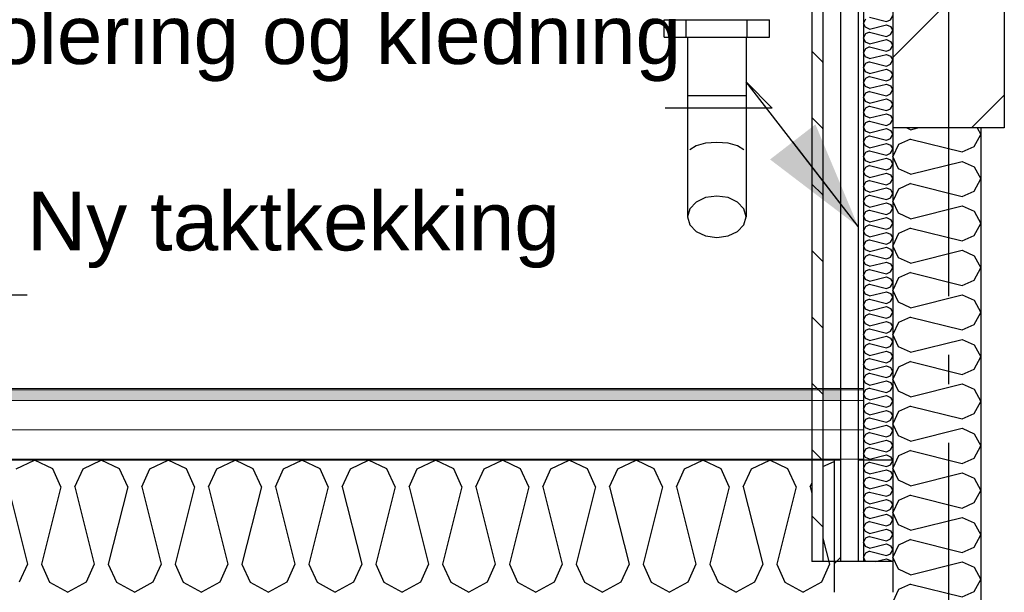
# Model space of a CAD drawing. Header units: millimetres. Extents: x -8544 to 51179, y -2070 to 23603.
# Tile 127 of 174: x 26634 to 28312, y 6845 to 7821. Entities that reach past the tile are written whole.
import ezdxf
from ezdxf.enums import TextEntityAlignment as Align

# ---------------------------------------------------------------- set-up
doc = ezdxf.new("R2010")
doc.units = ezdxf.units.MM
doc.header["$LTSCALE"] = 0.5
doc.header["$MEASUREMENT"] = 0
for name, pattern in [('Akselinje', [1500, 1000, -200, 100, -200]), ('PLINE', [0]), ('Wipeout_Contour', [2000, 0, -2000])]:
    doc.linetypes.add(name, pattern=pattern)
for name, color, linetype in [('223- Bjelker', 7, 'Continuous'), ('223- Bjelker (Skravur)', 7, 'Continuous'), ('232- Ikke-bærende yttervegger', 7, 'Continuous'), ('232- Ikke-bærende yttervegger (Skravur)', 7, 'Continuous'), ('235- Utvendig kledning og overflate (Skravur)(Nye konstruksjoner)', 7, 'Continuous'), ('235- Utvendig kledning og overflate(Nye konstruksjoner)', 7, 'Continuous'), ('261- Primærkonstruksjon (tak)', 7, 'Continuous'), ('261- Primærkonstruksjon (tak) (Skravur)', 7, 'Continuous'), ('262- Taktekking (Skravur)(Nye konstruksjoner)', 7, 'Continuous'), ('265- Gesimser_ takrenner og nedløp(Nye konstruksjoner)', 7, 'Continuous'), ('82-- Modullinjer', 7, 'Continuous'), ('832- Tekst bygning(Nye konstruksjoner)', 7, 'Continuous')]:
    doc.layers.add(name, color=color, linetype=linetype)
doc.layers.add('262- Taktekking(Nye konstruksjoner)', color=7, linetype='Continuous', lineweight=0)
doc.styles.add('GENERATED_STYLE_1', font='arial.ttf')
doc.styles.add('GENERATED_STYLE_3', font='arial.ttf')
doc.dimstyles.new('GENERATED_STYLE__2', dxfattribs={"dimtxt": 0.18, "dimasz": 182.4, "dimexe": 0.18, "dimexo": 0.0625, "dimgap": 0, "dimtad": 0, "dimtih": 1, "dimtoh": 1, "dimdec": 4, "dimzin": 0, "dimdsep": 46, "dimcen": 0.09, "dimadec": 0, "dimazin": 0, "dimtfac": 1, "dimtdec": 4, "dimtmove": 0, "dimatfit": 3, "dimldrblk": 'ARROWHEAD_5', "dimfxl": 1, "dimtolj": 1, "dimtzin": 0, "dimarcsym": 0})
pattern_1 = [(45, (0, 0), (-127.2792, 127.2792), [])]
pattern_2 = [(0, (0, 0), (0, 43.30127), [0, -25]), (0, (12.5, 21.65), (0, 43.30127), [0, -25])]

# ---------------------------------------------------------------- blocks, each defined once
blk = doc.blocks.new('*X20')
at = {"layer": '232- Ikke-bærende yttervegger (Skravur)', "linetype": 'PLINE'}
for p, q in [((28152.1, 7633.8), (28145.3, 7636.9)), ((28152.1, 7633.8), (28164.4, 7636.9)), ((28265.8, 7636.9), (28271.9, 7625.8)), ((28260.4, 7605.1), (28271.9, 7625.8)), ((28131.7, 7608.6), (28121.9, 7587.9)), ((28152.1, 7617.9), (28131.7, 7608.6)), ((28152.1, 7617.9), (28240, 7595.9)), ((28240, 7595.9), (28260.4, 7605.1)), ((28131.7, 7567.2), (28121.9, 7587.9)), ((28152.1, 7557.9), (28240, 7579.9)), ((28240, 7579.9), (28260.4, 7570.7)), ((28260.4, 7570.7), (28271.9, 7550)), ((28152.1, 7557.9), (28131.7, 7567.2)), ((28152.1, 7542), (28131.7, 7532.7)), ((28152.1, 7542), (28240, 7520)), ((28260.4, 7529.2), (28271.9, 7550)), ((28131.7, 7532.7), (28121.9, 7512)), ((28240, 7520), (28260.4, 7529.2)), ((28131.7, 7491.3), (28121.9, 7512)), ((28152.1, 7482.1), (28240, 7504)), ((28240, 7504), (28260.4, 7494.8)), ((28152.1, 7482.1), (28131.7, 7491.3)), ((28260.4, 7494.8), (28271.9, 7474.1)), ((28260.4, 7453.4), (28271.9, 7474.1)), ((28131.7, 7456.9), (28121.9, 7436.1)), ((28152.1, 7466.1), (28131.7, 7456.9)), ((28152.1, 7466.1), (28240, 7444.1)), ((28240, 7444.1), (28260.4, 7453.4)), ((28131.7, 7415.4), (28121.9, 7436.1)), ((28152.1, 7406.2), (28240, 7428.2)), ((28240, 7428.2), (28260.4, 7418.9)), ((28260.4, 7418.9), (28271.9, 7398.2)), ((28152.1, 7406.2), (28131.7, 7415.4)), ((28152.1, 7390.2), (28131.7, 7381)), ((28152.1, 7390.2), (28240, 7368.2)), ((28260.4, 7377.5), (28271.9, 7398.2)), ((28131.7, 7381), (28121.9, 7360.3)), ((28240, 7368.2), (28260.4, 7377.5)), ((28131.7, 7339.5), (28121.9, 7360.3)), ((28152.1, 7330.3), (28240, 7352.3)), ((28240, 7352.3), (28260.4, 7343)), ((28152.1, 7330.3), (28131.7, 7339.5)), ((28260.4, 7343), (28271.9, 7322.3)), ((28260.4, 7301.6), (28271.9, 7322.3)), ((28131.7, 7305.1), (28121.9, 7284.4)), ((28152.1, 7314.4), (28131.7, 7305.1)), ((28152.1, 7314.4), (28240, 7292.4)), ((28240, 7292.4), (28260.4, 7301.6)), ((28131.7, 7263.7), (28121.9, 7284.4)), ((28152.1, 7254.4), (28240, 7276.4)), ((28240, 7276.4), (28260.4, 7267.2)), ((28260.4, 7267.2), (28271.9, 7246.4)), ((28152.1, 7254.4), (28131.7, 7263.7)), ((28152.1, 7238.5), (28131.7, 7229.2)), ((28152.1, 7238.5), (28240, 7216.5)), ((28260.4, 7225.7), (28271.9, 7246.4)), ((28131.7, 7229.2), (28121.9, 7208.5)), ((28240, 7216.5), (28260.4, 7225.7)), ((28131.7, 7187.8), (28121.9, 7208.5)), ((28152.1, 7178.5), (28240, 7200.5)), ((28240, 7200.5), (28260.4, 7191.3)), ((28152.1, 7178.5), (28131.7, 7187.8)), ((28260.4, 7191.3), (28271.9, 7170.6)), ((28260.4, 7149.8), (28271.9, 7170.6)), ((28131.7, 7153.3), (28121.9, 7132.6)), ((28152.1, 7162.6), (28131.7, 7153.3)), ((28152.1, 7162.6), (28240, 7140.6)), ((28240, 7140.6), (28260.4, 7149.8)), ((28131.7, 7111.9), (28121.9, 7132.6)), ((28152.1, 7102.7), (28240, 7124.7)), ((28240, 7124.7), (28260.4, 7115.4)), ((28152.1, 7102.7), (28131.7, 7111.9)), ((28260.4, 7115.4), (28271.9, 7094.7)), ((28152.1, 7086.7), (28131.7, 7077.5)), ((28152.1, 7086.7), (28240, 7064.7)), ((28260.4, 7074), (28271.9, 7094.7)), ((28131.7, 7077.5), (28121.9, 7056.7)), ((28240, 7064.7), (28260.4, 7074)), ((28131.7, 7036), (28121.9, 7056.7)), ((28152.1, 7026.8), (28240, 7048.8)), ((28240, 7048.8), (28260.4, 7039.5)), ((28152.1, 7026.8), (28131.7, 7036)), ((28260.4, 7039.5), (28271.9, 7018.8)), ((28260.4, 6998.1), (28271.9, 7018.8)), ((28131.7, 7001.6), (28121.9, 6980.9)), ((28152.1, 7010.8), (28131.7, 7001.6)), ((28152.1, 7010.8), (28240, 6988.8)), ((28240, 6988.8), (28260.4, 6998.1)), ((28131.7, 6960.1), (28121.9, 6980.9)), ((28152.1, 6950.9), (28240, 6972.9)), ((28240, 6972.9), (28260.4, 6963.6)), ((28152.1, 6950.9), (28131.7, 6960.1)), ((28260.4, 6963.6), (28271.9, 6942.9)), ((28152.1, 6935), (28131.7, 6925.7)), ((28152.1, 6935), (28240, 6913)), ((28260.4, 6922.2), (28271.9, 6942.9)), ((28131.7, 6925.7), (28121.9, 6905)), ((28240, 6913), (28260.4, 6922.2)), ((28131.7, 6884.3), (28121.9, 6905)), ((28152.1, 6875), (28131.7, 6884.3)), ((28152.1, 6875), (28240, 6897)), ((28240, 6897), (28260.4, 6887.8)), ((28260.4, 6887.8), (28271.9, 6867)), ((28260.4, 6846.3), (28271.9, 6867)), ((28131.7, 6849.8), (28121.9, 6829.1)), ((28152.1, 6859.1), (28131.7, 6849.8)), ((28152.1, 6859.1), (28240, 6837.1)), ((28240, 6837.1), (28260.4, 6846.3))]:
    blk.add_line(p, q, dxfattribs=at)
blk = doc.blocks.new('*X21')
at = {"layer": '261- Primærkonstruksjon (tak) (Skravur)', "linetype": 'PLINE'}
for p, q in [((26627.8, 7055.6), (26658.9, 7070.3)), ((26690, 7055.6), (26658.9, 7070.3)), ((26741.7, 7055.6), (26772.8, 7070.3)), ((26803.9, 7055.6), (26772.8, 7070.3)), ((26855.6, 7055.6), (26886.7, 7070.3)), ((26917.9, 7055.6), (26886.7, 7070.3)), ((26969.6, 7055.6), (27000.7, 7070.3)), ((27031.8, 7055.6), (27000.7, 7070.3)), ((27083.5, 7055.6), (27114.6, 7070.3)), ((27145.7, 7055.6), (27114.6, 7070.3)), ((27197.4, 7055.6), (27228.5, 7070.3)), ((27259.6, 7055.6), (27228.5, 7070.3)), ((27311.3, 7055.6), (27342.5, 7070.3)), ((27373.6, 7055.6), (27342.5, 7070.3)), ((27425.3, 7055.6), (27456.4, 7070.3)), ((27487.5, 7055.6), (27456.4, 7070.3)), ((27539.2, 7055.6), (27570.3, 7070.3)), ((27601.4, 7055.6), (27570.3, 7070.3)), ((27653.1, 7055.6), (27684.2, 7070.3)), ((27715.3, 7055.6), (27684.2, 7070.3)), ((27767.1, 7055.6), (27798.2, 7070.3)), ((27829.3, 7055.6), (27798.2, 7070.3)), ((27881, 7055.6), (27912.1, 7070.3)), ((27943.2, 7055.6), (27912.1, 7070.3)), ((28002.9, 7059.4), (28021.9, 7068.3)), ((26703.9, 7025), (26690, 7055.6)), ((26727.8, 7025), (26741.7, 7055.6)), ((26817.8, 7025), (26803.9, 7055.6)), ((26841.8, 7025), (26855.6, 7055.6)), ((26931.7, 7025), (26917.9, 7055.6)), ((26955.7, 7025), (26969.6, 7055.6)), ((27045.7, 7025), (27031.8, 7055.6)), ((27069.6, 7025), (27083.5, 7055.6)), ((27159.6, 7025), (27145.7, 7055.6)), ((27183.5, 7025), (27197.4, 7055.6)), ((27273.5, 7025), (27259.6, 7055.6)), ((27297.5, 7025), (27311.3, 7055.6)), ((27387.5, 7025), (27373.6, 7055.6)), ((27411.4, 7025), (27425.3, 7055.6)), ((27501.4, 7025), (27487.5, 7055.6)), ((27525.3, 7025), (27539.2, 7055.6)), ((27615.3, 7025), (27601.4, 7055.6)), ((27639.2, 7025), (27653.1, 7055.6)), ((27729.2, 7025), (27715.3, 7055.6)), ((27753.2, 7025), (27767.1, 7055.6)), ((27843.2, 7025), (27829.3, 7055.6)), ((27867.1, 7025), (27881, 7055.6)), ((27957.1, 7025), (27943.2, 7055.6)), ((26613.9, 7025), (26646.9, 6892.9)), ((26703.9, 7025), (26670.9, 6892.9)), ((26727.8, 7025), (26760.9, 6892.9)), ((26817.8, 7025), (26784.8, 6892.9)), ((26841.8, 7025), (26874.8, 6892.9)), ((26931.7, 7025), (26898.7, 6892.9)), ((26955.7, 7025), (26988.7, 6892.9)), ((27045.7, 7025), (27012.6, 6892.9)), ((27069.6, 7025), (27102.6, 6892.9)), ((27159.6, 7025), (27126.6, 6892.9)), ((27183.5, 7025), (27216.6, 6892.9)), ((27273.5, 7025), (27240.5, 6892.9)), ((27297.5, 7025), (27330.5, 6892.9)), ((27387.5, 7025), (27354.4, 6892.9)), ((27411.4, 7025), (27444.4, 6892.9)), ((27501.4, 7025), (27468.4, 6892.9)), ((27525.3, 7025), (27558.3, 6892.9)), ((27615.3, 7025), (27582.3, 6892.9)), ((27639.2, 7025), (27672.3, 6892.9)), ((27729.2, 7025), (27696.2, 6892.9)), ((27753.2, 7025), (27786.2, 6892.9)), ((27843.2, 7025), (27810.1, 6892.9)), ((27867.1, 7025), (27900.1, 6892.9)), ((27957.1, 7025), (27924.1, 6892.9)), ((27981, 7025), (27983.9, 7031.4)), ((27981, 7025), (27983.9, 7013.4)), ((28002.9, 6937.4), (28014, 6892.9)), ((26646.9, 6892.9), (26633, 6862.4)), ((26670.9, 6892.9), (26684.7, 6862.4)), ((26760.9, 6892.9), (26747, 6862.4)), ((26784.8, 6892.9), (26798.7, 6862.4)), ((26874.8, 6892.9), (26860.9, 6862.4)), ((26898.7, 6892.9), (26912.6, 6862.4)), ((26988.7, 6892.9), (26974.8, 6862.4)), ((27012.6, 6892.9), (27026.5, 6862.4)), ((27102.6, 6892.9), (27088.8, 6862.4)), ((27126.6, 6892.9), (27140.5, 6862.4)), ((27216.6, 6892.9), (27202.7, 6862.4)), ((27240.5, 6892.9), (27254.4, 6862.4)), ((27330.5, 6892.9), (27316.6, 6862.4)), ((27354.4, 6892.9), (27368.3, 6862.4)), ((27444.4, 6892.9), (27430.5, 6862.4)), ((27468.4, 6892.9), (27482.2, 6862.4)), ((27558.3, 6892.9), (27544.5, 6862.4)), ((27582.3, 6892.9), (27596.2, 6862.4)), ((27672.3, 6892.9), (27658.4, 6862.4)), ((27696.2, 6892.9), (27710.1, 6862.4)), ((27786.2, 6892.9), (27772.3, 6862.4)), ((27810.1, 6892.9), (27824, 6862.4)), ((27900.1, 6892.9), (27886.2, 6862.4)), ((27924.1, 6892.9), (27937.9, 6862.4)), ((28014, 6892.9), (28000.2, 6862.4)), ((26684.7, 6862.4), (26715.9, 6845.1)), ((26747, 6862.4), (26715.9, 6845.1)), ((26798.7, 6862.4), (26829.8, 6845.1)), ((26860.9, 6862.4), (26829.8, 6845.1)), ((26912.6, 6862.4), (26943.7, 6845.1)), ((26974.8, 6862.4), (26943.7, 6845.1)), ((27026.5, 6862.4), (27057.6, 6845.1)), ((27088.8, 6862.4), (27057.6, 6845.1)), ((27140.5, 6862.4), (27171.6, 6845.1)), ((27202.7, 6862.4), (27171.6, 6845.1)), ((27254.4, 6862.4), (27285.5, 6845.1)), ((27316.6, 6862.4), (27285.5, 6845.1)), ((27368.3, 6862.4), (27399.4, 6845.1)), ((27430.5, 6862.4), (27399.4, 6845.1)), ((27482.2, 6862.4), (27513.3, 6845.1)), ((27544.5, 6862.4), (27513.3, 6845.1)), ((27596.2, 6862.4), (27627.3, 6845.1)), ((27658.4, 6862.4), (27627.3, 6845.1)), ((27710.1, 6862.4), (27741.2, 6845.1)), ((27772.3, 6862.4), (27741.2, 6845.1)), ((27824, 6862.4), (27855.1, 6845.1)), ((27886.2, 6862.4), (27855.1, 6845.1)), ((27937.9, 6862.4), (27969.1, 6845.1)), ((28000.2, 6862.4), (27969.1, 6845.1))]:
    blk.add_line(p, q, dxfattribs=at)
blk = doc.blocks.new('*X47')
at = {"layer": '235- Utvendig kledning og overflate (Skravur)(Nye konstruksjoner)', "linetype": 'PLINE'}
for p, q in [((28075.2, 7822.4), (28071.9, 7815.5)), ((28082, 7825.5), (28111.3, 7818.2)), ((28111.3, 7818.2), (28118.1, 7821.3)), ((28118.1, 7821.3), (28121.9, 7828.2)), ((28075.2, 7808.6), (28071.9, 7815.5)), ((28082, 7805.5), (28075.2, 7808.6)), ((28082, 7805.5), (28111.3, 7812.9)), ((28111.3, 7812.9), (28118.1, 7809.8)), ((28118.1, 7809.8), (28121.9, 7802.9)), ((28075.2, 7797.1), (28071.9, 7790.2)), ((28075.2, 7783.3), (28071.9, 7790.2)), ((28082, 7800.2), (28075.2, 7797.1)), ((28082, 7800.2), (28111.3, 7792.9)), ((28082, 7780.3), (28111.3, 7787.6)), ((28111.3, 7792.9), (28118.1, 7796)), ((28111.3, 7787.6), (28118.1, 7784.5)), ((28118.1, 7796), (28121.9, 7802.9)), ((28075.2, 7771.9), (28071.9, 7764.9)), ((28082, 7780.3), (28075.2, 7783.3)), ((28082, 7774.9), (28075.2, 7771.9)), ((28082, 7774.9), (28111.3, 7767.6)), ((28111.3, 7767.6), (28118.1, 7770.7)), ((28118.1, 7784.5), (28121.9, 7777.6)), ((28118.1, 7770.7), (28121.9, 7777.6)), ((28075.2, 7758), (28071.9, 7764.9)), ((28082, 7755), (28075.2, 7758)), ((28082, 7755), (28111.3, 7762.3)), ((28111.3, 7762.3), (28118.1, 7759.2)), ((28118.1, 7759.2), (28121.9, 7752.3)), ((28075.2, 7746.6), (28071.9, 7739.7)), ((28075.2, 7732.7), (28071.9, 7739.7)), ((28082, 7749.6), (28075.2, 7746.6)), ((28082, 7749.6), (28111.3, 7742.3)), ((28082, 7729.7), (28111.3, 7737)), ((28111.3, 7742.3), (28118.1, 7745.4)), ((28111.3, 7737), (28118.1, 7733.9)), ((28118.1, 7745.4), (28121.9, 7752.3)), ((28075.2, 7721.3), (28071.9, 7714.4)), ((28082, 7729.7), (28075.2, 7732.7)), ((28082, 7724.4), (28075.2, 7721.3)), ((28082, 7724.4), (28111.3, 7717)), ((28111.3, 7717), (28118.1, 7720.1)), ((28118.1, 7733.9), (28121.9, 7727)), ((28118.1, 7720.1), (28121.9, 7727)), ((28075.2, 7707.5), (28071.9, 7714.4)), ((28082, 7704.4), (28075.2, 7707.5)), ((28082, 7704.4), (28111.3, 7711.7)), ((28111.3, 7711.7), (28118.1, 7708.6)), ((28118.1, 7708.6), (28121.9, 7701.7)), ((28075.2, 7696), (28071.9, 7689.1)), ((28075.2, 7682.2), (28071.9, 7689.1)), ((28082, 7699.1), (28075.2, 7696)), ((28082, 7699.1), (28111.3, 7691.7)), ((28082, 7679.1), (28111.3, 7686.4)), ((28111.3, 7691.7), (28118.1, 7694.8)), ((28111.3, 7686.4), (28118.1, 7683.3)), ((28118.1, 7694.8), (28121.9, 7701.7)), ((28075.2, 7670.7), (28071.9, 7663.8)), ((28082, 7679.1), (28075.2, 7682.2)), ((28082, 7673.8), (28075.2, 7670.7)), ((28082, 7673.8), (28111.3, 7666.4)), ((28111.3, 7666.4), (28118.1, 7669.5)), ((28118.1, 7683.3), (28121.9, 7676.4)), ((28118.1, 7669.5), (28121.9, 7676.4)), ((28075.2, 7656.9), (28071.9, 7663.8)), ((28082, 7653.8), (28075.2, 7656.9)), ((28082, 7653.8), (28111.3, 7661.1)), ((28111.3, 7661.1), (28118.1, 7658)), ((28118.1, 7658), (28121.9, 7651.1)), ((28075.2, 7645.4), (28071.9, 7638.5)), ((28075.2, 7631.6), (28071.9, 7638.5)), ((28082, 7648.5), (28075.2, 7645.4)), ((28082, 7648.5), (28111.3, 7641.1)), ((28111.3, 7641.1), (28118.1, 7644.2)), ((28118.1, 7644.2), (28121.9, 7651.1)), ((28075.2, 7620.1), (28071.9, 7613.2)), ((28082, 7628.5), (28075.2, 7631.6)), ((28082, 7623.2), (28075.2, 7620.1)), ((28082, 7628.5), (28111.3, 7635.8)), ((28082, 7623.2), (28111.3, 7615.8)), ((28111.3, 7635.8), (28118.1, 7632.7)), ((28118.1, 7632.7), (28121.9, 7625.8)), ((28118.1, 7618.9), (28121.9, 7625.8)), ((28075.2, 7606.3), (28071.9, 7613.2)), ((28082, 7603.2), (28075.2, 7606.3)), ((28082, 7603.2), (28111.3, 7610.5)), ((28111.3, 7615.8), (28118.1, 7618.9)), ((28111.3, 7610.5), (28118.1, 7607.5)), ((28118.1, 7607.5), (28121.9, 7600.5)), ((28075.2, 7594.8), (28071.9, 7587.9)), ((28075.2, 7581), (28071.9, 7587.9)), ((28082, 7597.9), (28075.2, 7594.8)), ((28082, 7597.9), (28111.3, 7590.6)), ((28111.3, 7590.6), (28118.1, 7593.6)), ((28118.1, 7593.6), (28121.9, 7600.5)), ((28075.2, 7569.5), (28071.9, 7562.6)), ((28082, 7577.9), (28075.2, 7581)), ((28082, 7572.6), (28075.2, 7569.5)), ((28082, 7577.9), (28111.3, 7585.2)), ((28082, 7572.6), (28111.3, 7565.3)), ((28111.3, 7585.2), (28118.1, 7582.2)), ((28118.1, 7582.2), (28121.9, 7575.3)), ((28118.1, 7568.3), (28121.9, 7575.3)), ((28075.2, 7555.7), (28071.9, 7562.6)), ((28082, 7552.6), (28075.2, 7555.7)), ((28082, 7552.6), (28111.3, 7559.9)), ((28111.3, 7565.3), (28118.1, 7568.3)), ((28111.3, 7559.9), (28118.1, 7556.9)), ((28118.1, 7556.9), (28121.9, 7550)), ((28075.2, 7544.2), (28071.9, 7537.3)), ((28075.2, 7530.4), (28071.9, 7537.3)), ((28082, 7547.3), (28075.2, 7544.2)), ((28082, 7547.3), (28111.3, 7540)), ((28111.3, 7540), (28118.1, 7543.1)), ((28118.1, 7543.1), (28121.9, 7550)), ((28075.2, 7518.9), (28071.9, 7512)), ((28082, 7527.3), (28075.2, 7530.4)), ((28082, 7522), (28075.2, 7518.9)), ((28082, 7527.3), (28111.3, 7534.7)), ((28082, 7522), (28111.3, 7514.7)), ((28111.3, 7534.7), (28118.1, 7531.6)), ((28118.1, 7531.6), (28121.9, 7524.7)), ((28118.1, 7517.8), (28121.9, 7524.7)), ((28075.2, 7505.1), (28071.9, 7512)), ((28082, 7502), (28075.2, 7505.1)), ((28082, 7502), (28111.3, 7509.4)), ((28111.3, 7514.7), (28118.1, 7517.8)), ((28111.3, 7509.4), (28118.1, 7506.3)), ((28118.1, 7506.3), (28121.9, 7499.4)), ((28075.2, 7493.6), (28071.9, 7486.7)), ((28075.2, 7479.8), (28071.9, 7486.7)), ((28082, 7496.7), (28075.2, 7493.6)), ((28082, 7496.7), (28111.3, 7489.4)), ((28111.3, 7489.4), (28118.1, 7492.5)), ((28118.1, 7492.5), (28121.9, 7499.4)), ((28075.2, 7468.3), (28071.9, 7461.4)), ((28082, 7476.7), (28075.2, 7479.8)), ((28082, 7471.4), (28075.2, 7468.3)), ((28082, 7476.7), (28111.3, 7484.1)), ((28082, 7471.4), (28111.3, 7464.1)), ((28111.3, 7484.1), (28118.1, 7481)), ((28118.1, 7481), (28121.9, 7474.1)), ((28118.1, 7467.2), (28121.9, 7474.1)), ((28075.2, 7454.5), (28071.9, 7461.4)), ((28082, 7451.4), (28075.2, 7454.5)), ((28082, 7451.4), (28111.3, 7458.8)), ((28111.3, 7464.1), (28118.1, 7467.2)), ((28111.3, 7458.8), (28118.1, 7455.7)), ((28118.1, 7455.7), (28121.9, 7448.8)), ((28075.2, 7443), (28071.9, 7436.1)), ((28075.2, 7429.2), (28071.9, 7436.1)), ((28082, 7446.1), (28075.2, 7443)), ((28082, 7446.1), (28111.3, 7438.8)), ((28111.3, 7438.8), (28118.1, 7441.9)), ((28118.1, 7441.9), (28121.9, 7448.8)), ((28075.2, 7417.8), (28071.9, 7410.8)), ((28082, 7426.2), (28075.2, 7429.2)), ((28082, 7420.8), (28075.2, 7417.8)), ((28082, 7426.2), (28111.3, 7433.5)), ((28082, 7420.8), (28111.3, 7413.5)), ((28111.3, 7433.5), (28118.1, 7430.4)), ((28118.1, 7430.4), (28121.9, 7423.5)), ((28118.1, 7416.6), (28121.9, 7423.5)), ((28075.2, 7403.9), (28071.9, 7410.8)), ((28082, 7400.9), (28075.2, 7403.9)), ((28082, 7400.9), (28111.3, 7408.2)), ((28111.3, 7413.5), (28118.1, 7416.6)), ((28111.3, 7408.2), (28118.1, 7405.1)), ((28118.1, 7405.1), (28121.9, 7398.2)), ((28075.2, 7392.5), (28071.9, 7385.6)), ((28075.2, 7378.6), (28071.9, 7385.6)), ((28082, 7395.5), (28075.2, 7392.5)), ((28082, 7395.5), (28111.3, 7388.2)), ((28111.3, 7388.2), (28118.1, 7391.3)), ((28118.1, 7391.3), (28121.9, 7398.2)), ((28082, 7375.6), (28075.2, 7378.6)), ((28082, 7370.3), (28075.2, 7367.2)), ((28082, 7375.6), (28111.3, 7382.9)), ((28082, 7370.3), (28111.3, 7362.9)), ((28111.3, 7382.9), (28118.1, 7379.8)), ((28118.1, 7379.8), (28121.9, 7372.9)), ((28118.1, 7366), (28121.9, 7372.9)), ((28075.2, 7367.2), (28071.9, 7360.3)), ((28075.2, 7353.4), (28071.9, 7360.3)), ((28082, 7350.3), (28075.2, 7353.4)), ((28082, 7350.3), (28111.3, 7357.6)), ((28111.3, 7362.9), (28118.1, 7366)), ((28111.3, 7357.6), (28118.1, 7354.5)), ((28118.1, 7354.5), (28121.9, 7347.6)), ((28075.2, 7341.9), (28071.9, 7335)), ((28075.2, 7328.1), (28071.9, 7335)), ((28082, 7345), (28075.2, 7341.9)), ((28082, 7345), (28111.3, 7337.6)), ((28111.3, 7337.6), (28118.1, 7340.7)), ((28118.1, 7340.7), (28121.9, 7347.6)), ((28082, 7325), (28075.2, 7328.1)), ((28082, 7319.7), (28075.2, 7316.6)), ((28082, 7325), (28111.3, 7332.3)), ((28082, 7319.7), (28111.3, 7312.3)), ((28111.3, 7332.3), (28118.1, 7329.2)), ((28118.1, 7329.2), (28121.9, 7322.3)), ((28118.1, 7315.4), (28121.9, 7322.3)), ((28075.2, 7316.6), (28071.9, 7309.7)), ((28075.2, 7302.8), (28071.9, 7309.7)), ((28082, 7299.7), (28075.2, 7302.8)), ((28082, 7299.7), (28111.3, 7307)), ((28111.3, 7312.3), (28118.1, 7315.4)), ((28111.3, 7307), (28118.1, 7303.9)), ((28118.1, 7303.9), (28121.9, 7297)), ((28075.2, 7291.3), (28071.9, 7284.4)), ((28075.2, 7277.5), (28071.9, 7284.4)), ((28082, 7294.4), (28075.2, 7291.3)), ((28082, 7294.4), (28111.3, 7287)), ((28111.3, 7287), (28118.1, 7290.1)), ((28118.1, 7290.1), (28121.9, 7297)), ((28082, 7274.4), (28075.2, 7277.5)), ((28082, 7269.1), (28075.2, 7266)), ((28082, 7274.4), (28111.3, 7281.7)), ((28082, 7269.1), (28111.3, 7261.7)), ((28111.3, 7281.7), (28118.1, 7278.6)), ((28118.1, 7278.6), (28121.9, 7271.7)), ((28118.1, 7264.8), (28121.9, 7271.7)), ((28075.2, 7266), (28071.9, 7259.1)), ((28075.2, 7252.2), (28071.9, 7259.1)), ((28082, 7249.1), (28075.2, 7252.2)), ((28082, 7249.1), (28111.3, 7256.4)), ((28111.3, 7261.7), (28118.1, 7264.8)), ((28111.3, 7256.4), (28118.1, 7253.3)), ((28118.1, 7253.3), (28121.9, 7246.4)), ((28075.2, 7240.7), (28071.9, 7233.8)), ((28075.2, 7226.9), (28071.9, 7233.8)), ((28082, 7243.8), (28075.2, 7240.7)), ((28082, 7243.8), (28111.3, 7236.5)), ((28111.3, 7236.5), (28118.1, 7239.5)), ((28118.1, 7239.5), (28121.9, 7246.4)), ((28082, 7223.8), (28075.2, 7226.9)), ((28082, 7218.5), (28075.2, 7215.4)), ((28082, 7223.8), (28111.3, 7231.1)), ((28082, 7218.5), (28111.3, 7211.2)), ((28111.3, 7231.1), (28118.1, 7228.1)), ((28118.1, 7228.1), (28121.9, 7221.1)), ((28118.1, 7214.2), (28121.9, 7221.1)), ((28075.2, 7215.4), (28071.9, 7208.5)), ((28075.2, 7201.6), (28071.9, 7208.5)), ((28082, 7198.5), (28075.2, 7201.6)), ((28082, 7198.5), (28111.3, 7205.8)), ((28111.3, 7211.2), (28118.1, 7214.2)), ((28111.3, 7205.8), (28118.1, 7202.8)), ((28118.1, 7202.8), (28121.9, 7195.9)), ((28075.2, 7190.1), (28071.9, 7183.2)), ((28075.2, 7176.3), (28071.9, 7183.2)), ((28082, 7193.2), (28075.2, 7190.1)), ((28082, 7193.2), (28111.3, 7185.9)), ((28111.3, 7185.9), (28118.1, 7188.9)), ((28118.1, 7188.9), (28121.9, 7195.9)), ((28082, 7173.2), (28075.2, 7176.3)), ((28082, 7167.9), (28075.2, 7164.8)), ((28082, 7173.2), (28111.3, 7180.6)), ((28082, 7167.9), (28111.3, 7160.6)), ((28111.3, 7180.6), (28118.1, 7177.5)), ((28118.1, 7177.5), (28121.9, 7170.6)), ((28118.1, 7163.7), (28121.9, 7170.6)), ((28075.2, 7164.8), (28071.9, 7157.9)), ((28075.2, 7151), (28071.9, 7157.9)), ((28082, 7147.9), (28075.2, 7151)), ((28082, 7147.9), (28111.3, 7155.3)), ((28111.3, 7160.6), (28118.1, 7163.7)), ((28111.3, 7155.3), (28118.1, 7152.2)), ((28118.1, 7152.2), (28121.9, 7145.3)), ((28075.2, 7139.5), (28071.9, 7132.6)), ((28075.2, 7125.7), (28071.9, 7132.6)), ((28082, 7142.6), (28075.2, 7139.5)), ((28082, 7142.6), (28111.3, 7135.3)), ((28111.3, 7135.3), (28118.1, 7138.4)), ((28118.1, 7138.4), (28121.9, 7145.3)), ((28082, 7122.6), (28075.2, 7125.7)), ((28082, 7117.3), (28075.2, 7114.2)), ((28082, 7122.6), (28111.3, 7130)), ((28082, 7117.3), (28111.3, 7110)), ((28111.3, 7130), (28118.1, 7126.9)), ((28118.1, 7126.9), (28121.9, 7120)), ((28118.1, 7113.1), (28121.9, 7120)), ((28075.2, 7114.2), (28071.9, 7107.3)), ((28075.2, 7100.4), (28071.9, 7107.3)), ((28082, 7097.3), (28075.2, 7100.4)), ((28082, 7097.3), (28111.3, 7104.7)), ((28111.3, 7110), (28118.1, 7113.1)), ((28111.3, 7104.7), (28118.1, 7101.6)), ((28118.1, 7101.6), (28121.9, 7094.7)), ((28075.2, 7088.9), (28071.9, 7082)), ((28075.2, 7075.1), (28071.9, 7082)), ((28082, 7092), (28075.2, 7088.9)), ((28082, 7092), (28111.3, 7084.7)), ((28111.3, 7084.7), (28118.1, 7087.8)), ((28118.1, 7087.8), (28121.9, 7094.7)), ((28082, 7072), (28075.2, 7075.1)), ((28082, 7066.7), (28075.2, 7063.7)), ((28082, 7072), (28111.3, 7079.4)), ((28082, 7066.7), (28111.3, 7059.4)), ((28111.3, 7079.4), (28118.1, 7076.3)), ((28118.1, 7076.3), (28121.9, 7069.4)), ((28118.1, 7062.5), (28121.9, 7069.4)), ((28075.2, 7063.7), (28071.9, 7056.7)), ((28075.2, 7049.8), (28071.9, 7056.7)), ((28082, 7046.8), (28075.2, 7049.8)), ((28082, 7046.8), (28111.3, 7054.1)), ((28111.3, 7059.4), (28118.1, 7062.5)), ((28111.3, 7054.1), (28118.1, 7051)), ((28118.1, 7051), (28121.9, 7044.1)), ((28075.2, 7038.4), (28071.9, 7031.5)), ((28082, 7041.4), (28075.2, 7038.4)), ((28082, 7041.4), (28111.3, 7034.1)), ((28111.3, 7034.1), (28118.1, 7037.2)), ((28118.1, 7037.2), (28121.9, 7044.1)), ((28075.2, 7024.5), (28071.9, 7031.5)), ((28082, 7021.5), (28075.2, 7024.5)), ((28082, 7016.1), (28075.2, 7013.1)), ((28082, 7021.5), (28111.3, 7028.8)), ((28082, 7016.1), (28111.3, 7008.8)), ((28111.3, 7028.8), (28118.1, 7025.7)), ((28118.1, 7025.7), (28121.9, 7018.8)), ((28118.1, 7011.9), (28121.9, 7018.8)), ((28075.2, 7013.1), (28071.9, 7006.2)), ((28075.2, 6999.3), (28071.9, 7006.2)), ((28082, 6996.2), (28075.2, 6999.3)), ((28082, 6996.2), (28111.3, 7003.5)), ((28111.3, 7008.8), (28118.1, 7011.9)), ((28111.3, 7003.5), (28118.1, 7000.4)), ((28118.1, 7000.4), (28121.9, 6993.5)), ((28075.2, 6987.8), (28071.9, 6980.9)), ((28082, 6990.9), (28075.2, 6987.8)), ((28082, 6990.9), (28111.3, 6983.5)), ((28111.3, 6983.5), (28118.1, 6986.6)), ((28118.1, 6986.6), (28121.9, 6993.5)), ((28075.2, 6974), (28071.9, 6980.9)), ((28082, 6970.9), (28075.2, 6974)), ((28082, 6965.6), (28075.2, 6962.5)), ((28082, 6970.9), (28111.3, 6978.2)), ((28082, 6965.6), (28111.3, 6958.2)), ((28111.3, 6978.2), (28118.1, 6975.1)), ((28118.1, 6975.1), (28121.9, 6968.2)), ((28118.1, 6961.3), (28121.9, 6968.2)), ((28075.2, 6962.5), (28071.9, 6955.6)), ((28075.2, 6948.7), (28071.9, 6955.6)), ((28082, 6945.6), (28075.2, 6948.7)), ((28082, 6945.6), (28111.3, 6952.9)), ((28111.3, 6958.2), (28118.1, 6961.3)), ((28111.3, 6952.9), (28118.1, 6949.8)), ((28118.1, 6949.8), (28121.9, 6942.9)), ((28075.2, 6937.2), (28071.9, 6930.3)), ((28082, 6940.3), (28075.2, 6937.2)), ((28082, 6940.3), (28111.3, 6932.9)), ((28111.3, 6932.9), (28118.1, 6936)), ((28118.1, 6936), (28121.9, 6942.9)), ((28075.2, 6923.4), (28071.9, 6930.3)), ((28082, 6920.3), (28075.2, 6923.4)), ((28082, 6915), (28075.2, 6911.9)), ((28082, 6920.3), (28111.3, 6927.6)), ((28082, 6915), (28111.3, 6907.6)), ((28111.3, 6927.6), (28118.1, 6924.5)), ((28118.1, 6924.5), (28121.9, 6917.6)), ((28118.1, 6910.7), (28121.9, 6917.6)), ((28075.2, 6911.9), (28071.9, 6905)), ((28075.2, 6898.1), (28071.9, 6905)), ((28076.6, 6897.4), (28075.2, 6898.1)), ((28091.7, 6897.4), (28111.3, 6902.3)), ((28111.3, 6907.6), (28118.1, 6910.7)), ((28111.3, 6902.3), (28118.1, 6899.2)), ((28118.1, 6899.2), (28119.1, 6897.4))]:
    blk.add_line(p, q, dxfattribs=at)
blk = doc.blocks.new('Standard grid marker[11]', base_point=(28216.9, 12550))
at = {"layer": '82-- Modullinjer', "linetype": 'Akselinje'}
blk.add_line((28216.9, 12350), (28216.9, 1550), dxfattribs=at)
at = {"layer": '82-- Modullinjer', "style": 'GENERATED_STYLE_1'}
for tag, p in [('AC_MarkerText_1_0', (28216.9, 12887.5)), ('AC_MarkerText_1_1', (28216.9, 1187.5))]:
    blk.add_attdef(tag, text='', height=175, rotation=360, dxfattribs=at).set_placement(p, align=Align.TOP_CENTER)
blk = doc.blocks.new('ARROWHEAD_5')
at = {"linetype": 'Continuous'}
blk.add_hatch(color=256, dxfattribs=at).paths.add_polyline_path([(-1, 0.2679), (0, 0), (-1, -0.2679)])
blk.add_line((0, 0), (-1, 0), dxfattribs=at)

msp = doc.modelspace()

# ---------------------------------------------------------------- hatches: boundary and pattern name
at = {"layer": '223- Bjelker (Skravur)', "linetype": 'Continuous'}
h = msp.add_hatch(dxfattribs=at)
h.set_pattern_fill('Skrålinjer_3', color=256, style=0, pattern_type=2)
h.set_pattern_definition(pattern_1)
h.paths.add_polyline_path([(28121.9, 7636.9), (28311.9, 7636.9), (28311.9, 8121), (28121.9, 8121)])
at = {"layer": '235- Utvendig kledning og overflate (Skravur)(Nye konstruksjoner)', "linetype": 'Continuous'}
h = msp.add_hatch(dxfattribs=at)
h.set_pattern_fill('Skrålinjer_2', color=256, style=0, pattern_type=2)
h.set_pattern_definition([(315, (0, 0), (56.56854, 56.56854), [80, 0])])
h.paths.add_polyline_path([(27983.9, 6897.4), (28002.9, 6897.4), (28002.9, 8323.4), (27983.9, 8323.4)])
h = msp.add_hatch(dxfattribs=at)
h.set_pattern_fill('Prikker_tett', color=256, style=0, pattern_type=2)
h.set_pattern_definition(pattern_2)
h.paths.add_polyline_path([(28062.9, 6897.4), (28071.9, 6897.4), (28071.9, 8323.4), (28062.9, 8323.4)])
at = {"layer": '262- Taktekking (Skravur)(Nye konstruksjoner)', "linetype": 'Continuous'}
msp.add_hatch(color=256, dxfattribs=at).paths.add_polyline_path([(26069.9, 7190.4), (27983.9, 7190.4), (27983.9, 7192.4), (26069.9, 7192.4)])
h = msp.add_hatch(dxfattribs=at)
h.set_pattern_fill('Prikker_tett', color=256, style=0, pattern_type=2)
h.set_pattern_definition(pattern_2)
h.paths.add_polyline_path([(27983.9, 7072.3), (26069.9, 7072.3), (26069.9, 7070.3), (27983.9, 7070.3)])
at = {"layer": '262- Taktekking(Nye konstruksjoner)', "linetype": 'Continuous'}
msp.add_hatch(color=256, dxfattribs=at).paths.add_polyline_path([(27983.9, 7190.4), (26069.9, 7190.4), (26069.9, 7172.4), (27983.9, 7172.4)])

# ---------------------------------------------------------------- linework, layer by layer
at = {"layer": '223- Bjelker', "linetype": 'PLINE'}
for p, q in [((28121.9, 8121), (28121.9, 7636.9)), ((28311.9, 8121), (28311.9, 7636.9)), ((28271.9, 7636.9), (28121.9, 7636.9)), ((28311.9, 7636.9), (28271.9, 7636.9)), ((28021.9, 7070.3), (28021.9, 6845.1))]:
    msp.add_line(p, q, dxfattribs=at)
at = {"layer": '232- Ikke-bærende yttervegger', "linetype": 'PLINE'}
msp.add_line((28271.9, 7636.9), (28271.9, 6090), dxfattribs=at)
at = {"layer": '232- Ikke-bærende yttervegger', "linetype": 'PLINE', "flags": 128}
msp.add_lwpolyline([(28121.9, 7636.9), (28121.9, 7070.3), (28121.9, 6897.4), (28121.9, 6845.1)], dxfattribs=at)
at = {"layer": '235- Utvendig kledning og overflate(Nye konstruksjoner)', "linetype": 'PLINE'}
for p, q in [((27983.9, 8323.4), (27983.9, 6897.4)), ((28002.9, 8323.4), (28002.9, 6897.4)), ((28121.9, 6897.4), (28071.9, 6897.4))]:
    msp.add_line(p, q, dxfattribs=at)
at = {"layer": '235- Utvendig kledning og overflate(Nye konstruksjoner)', "linetype": 'PLINE', "flags": 128}
msp.add_lwpolyline([(28071.9, 8323.4), (28071.9, 7192.4), (28071.9, 7190.4), (28071.9, 7172.4), (28071.9, 7122.3), (28071.9, 7072.3), (28071.9, 7070.3), (28071.9, 6897.4)], dxfattribs=at)
at = {"layer": '261- Primærkonstruksjon (tak)', "linetype": 'PLINE', "flags": 128}
msp.add_lwpolyline([(28121.9, 7070.3), (28071.9, 7070.3), (28021.9, 7070.3), (26069.9, 7070.3), (26050.9, 7070.3), (26020.9, 7070.3), (26011.9, 7070.3), (25961.9, 7070.3)], dxfattribs=at)
at = {"layer": '265- Gesimser_ takrenner og nedløp(Nye konstruksjoner)', "linetype": 'PLINE'}
for p, q in [((27731.9, 7821.4), (27769.9, 7821.4)), ((27731.9, 7791.4), (27731.9, 7821.4)), ((27769.9, 7821.4), (27773.9, 7821.4)), ((27769.9, 7791.4), (27769.9, 7821.4)), ((27773.9, 7821.4), (27785.2, 7821.4)), ((27785.2, 7821.4), (27802, 7821.4)), ((27802, 7821.4), (27821.9, 7821.4)), ((27821.9, 7821.4), (27841.8, 7821.4)), ((27841.8, 7821.4), (27858.7, 7821.4)), ((27858.7, 7821.4), (27870, 7821.4)), ((27870, 7821.4), (27873.9, 7821.4)), ((27873.9, 7821.4), (27911.9, 7821.4)), ((27873.9, 7791.4), (27873.9, 7821.4)), ((27911.9, 7791.4), (27911.9, 7821.4)), ((27731.9, 7791.4), (27769.9, 7791.4)), ((27769.9, 7791.4), (27773.9, 7791.4)), ((27771.9, 7791.4), (27771.9, 7691.4)), ((27773.9, 7791.4), (27785.2, 7791.4)), ((27785.2, 7791.4), (27802, 7791.4)), ((27802, 7791.4), (27821.9, 7791.4)), ((27821.9, 7791.4), (27841.8, 7791.4)), ((27841.8, 7791.4), (27858.7, 7791.4)), ((27858.7, 7791.4), (27870, 7791.4)), ((27870, 7791.4), (27873.9, 7791.4)), ((27871.9, 7791.4), (27871.9, 7691.4)), ((27873.9, 7791.4), (27911.9, 7791.4)), ((27775.7, 7691.4), (27771.9, 7691.4)), ((27771.9, 7691.4), (27771.9, 7591.4)), ((27786.6, 7691.4), (27775.7, 7691.4)), ((27802.8, 7691.4), (27786.6, 7691.4)), ((27821.9, 7691.4), (27802.8, 7691.4)), ((27841.1, 7691.4), (27821.9, 7691.4)), ((27857.3, 7691.4), (27841.1, 7691.4)), ((27868.1, 7691.4), (27857.3, 7691.4)), ((27871.9, 7691.4), (27868.1, 7691.4)), ((27871.9, 7691.4), (27871.9, 7591.4)), ((27786.6, 7606.1), (27775.7, 7599.3)), ((27802.8, 7610.6), (27786.6, 7606.1)), ((27821.9, 7612.1), (27802.8, 7610.6)), ((27841.1, 7610.6), (27821.9, 7612.1)), ((27857.3, 7606.1), (27841.1, 7610.6)), ((27868.1, 7599.3), (27857.3, 7606.1)), ((27771.9, 7591.4), (27771.9, 7485.4)), ((27871.9, 7591.4), (27871.9, 7485.4)), ((27821.9, 7520.7), (27802.8, 7518)), ((27841.1, 7518), (27821.9, 7520.7)), ((27786.6, 7510.4), (27775.7, 7498.9)), ((27802.8, 7518), (27786.6, 7510.4)), ((27857.3, 7510.4), (27841.1, 7518)), ((27868.1, 7498.9), (27857.3, 7510.4)), ((27775.7, 7498.9), (27771.9, 7485.4)), ((27771.9, 7485.4), (27775.7, 7471.8)), ((27871.9, 7485.4), (27868.1, 7498.9)), ((27868.1, 7471.8), (27871.9, 7485.4)), ((27775.7, 7471.8), (27786.6, 7460.4)), ((27857.3, 7460.4), (27868.1, 7471.8)), ((27786.6, 7460.4), (27802.8, 7452.7)), ((27802.8, 7452.7), (27821.9, 7450)), ((27821.9, 7450), (27841.1, 7452.7)), ((27841.1, 7452.7), (27857.3, 7460.4))]:
    msp.add_line(p, q, dxfattribs=at)

# ---------------------------------------------------------------- block references
at = {"layer": '232- Ikke-bærende yttervegger'}
msp.add_blockref('*X20', (0, 0), dxfattribs=at)
at = {"layer": '235- Utvendig kledning og overflate(Nye konstruksjoner)'}
msp.add_blockref('*X47', (0, 0), dxfattribs=at)
at = {"layer": '261- Primærkonstruksjon (tak)'}
msp.add_blockref('*X21', (0, 0), dxfattribs=at)

# ---------------------------------------------------------------- texts
at = {"layer": '832- Tekst bygning(Nye konstruksjoner)', "linetype": 'Continuous', "char_height": 100, "attachment_point": 7, "style": 'GENERATED_STYLE_3'}
for s, insert in [('\\A1;{\\pql;\\fArial|b0|i0|c0|p0;\\W1.000000;Ny \\fArial|b0|i0|c0|p0;\\W1.000000;isolering og kledning}', (26278, 7715.7)), ('\\A1;{\\pql;\\fArial|b0|i0|c0|p0;\\W1.000000;Ny taktkekking}', (26646.2, 7397.8))]:
    msp.add_mtext(s, dxfattribs=dict(at, insert=insert))

# ---------------------------------------------------------------- leaders
at = {"layer": '832- Tekst bygning(Nye konstruksjoner)', "linetype": 'PLINE', "annotation_type": 0, "has_hookline": 1, "hookline_direction": 0, "text_width": 887.7}
msp.add_leader([(26342.8, 7144.3), (26484.4, 7397.8), (26463.8, 7352.4), (26646.2, 7352.4)], dimstyle='GENERATED_STYLE__2', dxfattribs=at)

# ---------------------------------------------------------------- next in the draw order: wipeouts: each hides what was drawn before it
at = {"linetype": 'Wipeout_Contour', "ltscale": 116280.915243}
msp.add_wipeout([(28032.9, 6897.4), (28062.9, 6897.4), (28062.9, 8323.4), (28032.9, 8323.4)], dxfattribs=at).dxf.layer = '235- Utvendig kledning og overflate (Skravur)(Nye konstruksjoner)'

# ---------------------------------------------------------------- next in the draw order: hatches: boundary and pattern name
at = {"layer": '223- Bjelker (Skravur)', "linetype": 'Continuous'}
h = msp.add_hatch(dxfattribs=at)
h.set_pattern_fill('Skrålinjer_3', color=256, style=0, pattern_type=2)
h.set_pattern_definition(pattern_1)
h.paths.add_polyline_path([(28021.9, 7070.3), (28021.9, 6845.1), (28121.9, 6845.1), (28121.9, 6897.4), (28062.9, 6897.4), (28032.9, 6897.4), (28032.9, 7070.3)])
at = {"layer": '262- Taktekking (Skravur)(Nye konstruksjoner)', "linetype": 'Continuous'}
msp.add_hatch(color=256, dxfattribs=at).paths.add_polyline_path([(28002.9, 7192.4), (28002.9, 7190.4), (28032.9, 7190.4), (28032.9, 7192.4)])
h = msp.add_hatch(dxfattribs=at)
h.set_pattern_fill('Prikker_tett', color=256, style=0, pattern_type=2)
h.set_pattern_definition(pattern_2)
h.paths.add_polyline_path([(28002.9, 7070.3), (28032.9, 7070.3), (28032.9, 7072.3), (28002.9, 7072.3)])
at = {"layer": '262- Taktekking(Nye konstruksjoner)', "linetype": 'Continuous'}
msp.add_hatch(color=256, dxfattribs=at).paths.add_polyline_path([(28002.9, 7190.4), (28002.9, 7172.4), (28032.9, 7172.4), (28032.9, 7190.4)])

# ---------------------------------------------------------------- next in the draw order: linework, layer by layer
at = {"layer": '235- Utvendig kledning og overflate(Nye konstruksjoner)', "linetype": 'PLINE'}
for p, q in [((28032.9, 8323.4), (28032.9, 6897.4)), ((28062.9, 8323.4), (28062.9, 6897.4))]:
    msp.add_line(p, q, dxfattribs=at)
at = {"layer": '235- Utvendig kledning og overflate(Nye konstruksjoner)', "linetype": 'PLINE', "flags": 128}
msp.add_lwpolyline([(28071.9, 6897.4), (28062.9, 6897.4), (28032.9, 6897.4), (28002.9, 6897.4), (27983.9, 6897.4)], dxfattribs=at)
at = {"layer": '262- Taktekking(Nye konstruksjoner)', "linetype": 'PLINE'}
for p, q in [((28071.9, 7192.4), (26011.9, 7192.4)), ((28071.9, 7190.4), (26011.9, 7190.4)), ((28071.9, 7172.4), (26011.9, 7172.4)), ((28071.9, 7122.3), (26011.9, 7122.3)), ((28071.9, 7072.3), (26011.9, 7072.3))]:
    msp.add_line(p, q, dxfattribs=at)

# ---------------------------------------------------------------- next in the draw order: block references
at = {"layer": '82-- Modullinjer', "linetype": 'PLINE'}
msp.add_blockref('Standard grid marker[11]', (28216.9, 12550), dxfattribs=at)

# ---------------------------------------------------------------- next in the draw order: leaders
at = {"layer": '832- Tekst bygning(Nye konstruksjoner)', "linetype": 'PLINE', "annotation_type": 0, "has_hookline": 1, "hookline_direction": 1, "text_width": 1461.8}
msp.add_leader([(28062.9, 7468.7), (27871.9, 7715.7), (27916.5, 7670.3), (27734.1, 7670.3)], dimstyle='GENERATED_STYLE__2', dxfattribs=at)

doc.saveas('drawing.dxf')
